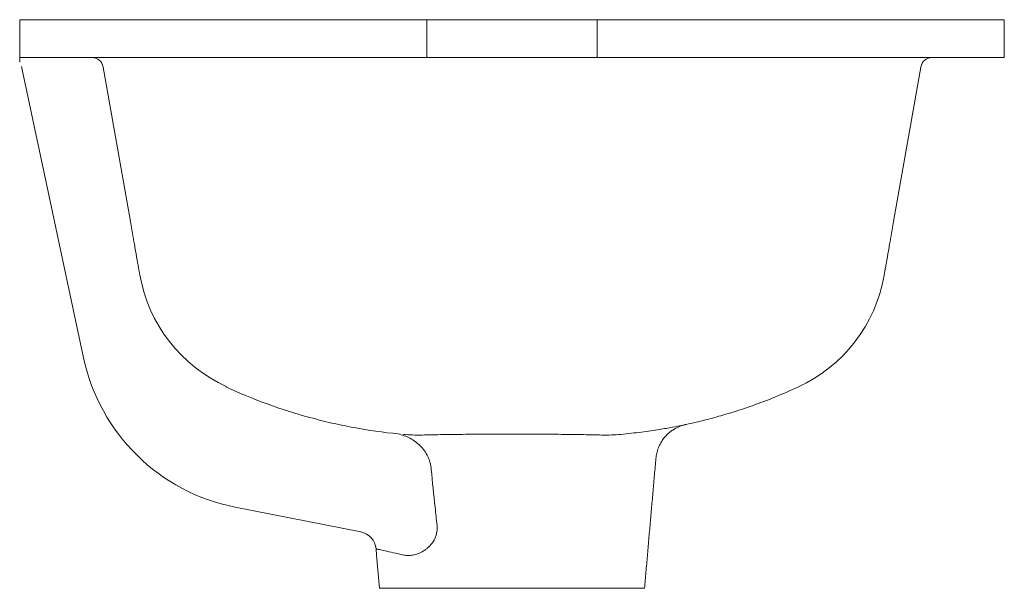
# Model space of a CAD drawing. Header units: millimetres. Extents: x 4001.27 to 4001.53, y 1839.417 to 1839.567.
import ezdxf

# ---------------------------------------------------------------- set-up
doc = ezdxf.new("R2010")
doc.units = ezdxf.units.MM
doc.layers.add('SANINDUSA', color=3, linetype='Continuous')

msp = doc.modelspace()

# ---------------------------------------------------------------- linework, layer by layer
at = {"layer": 'SANINDUSA', "linetype": 'Continuous', "lineweight": 15}
for p, q in [((4001.270122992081, 1839.566898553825), (4001.270122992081, 1839.556898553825)), ((4001.270122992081, 1839.566898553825), (4001.377622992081, 1839.566898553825)), ((4001.377622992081, 1839.556898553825), (4001.377622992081, 1839.566898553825)), ((4001.422622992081, 1839.566898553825), (4001.377622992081, 1839.566898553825)), ((4001.422622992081, 1839.566898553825), (4001.422622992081, 1839.556898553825)), ((4001.422622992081, 1839.566898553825), (4001.530122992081, 1839.566898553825)), ((4001.530122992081, 1839.566898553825), (4001.530122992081, 1839.556898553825)), ((4001.270122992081, 1839.556898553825), (4001.377622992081, 1839.556898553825)), ((4001.422622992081, 1839.556898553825), (4001.377622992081, 1839.556898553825)), ((4001.422622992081, 1839.556898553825), (4001.530122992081, 1839.556898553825)), ((4001.286999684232, 1839.477706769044), (4001.270629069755, 1839.554523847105)), ((4001.299357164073, 1839.513654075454), (4001.292169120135, 1839.554419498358)), ((4001.508076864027, 1839.554419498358), (4001.500888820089, 1839.513654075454)), ((4001.360194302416, 1839.431785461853), (4001.327048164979, 1839.438295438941)), ((4001.365122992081, 1839.416898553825), (4001.435122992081, 1839.416898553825))]:
    msp.add_line(p, q, dxfattribs=at)
for centre, radius, start, end in [((4001.289214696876, 1839.553898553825), 0.003000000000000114, 10.00000000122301, 90), ((4001.511031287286, 1839.553898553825), 0.003000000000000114, 90, 169.999999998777), ((4001.341227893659, 1839.50654293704), 0.03999978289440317, 190.0000386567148, 245.7169937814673), ((4001.459044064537, 1839.506311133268), 0.03993395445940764, 294.7160979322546, 350.0232838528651), ((4001.336876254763, 1839.488336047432), 0.0509966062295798, 192.0304261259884, 258.8884097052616), ((4001.359230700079, 1839.426879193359), 0.005000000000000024, 4.66625591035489, 78.88840970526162)]:
    msp.add_arc(centre, radius, start, end, dxfattribs=at)
for points, knots in [([(4001.270122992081, 1839.555702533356), (4001.270122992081, 1839.555733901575), (4001.270122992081, 1839.555805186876), (4001.270122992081, 1839.556591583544), (4001.270122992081, 1839.556781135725), (4001.270122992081, 1839.556898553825)], [0, 0, 0, 0, 0.2302062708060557, 0.5231512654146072, 1, 1, 1, 1]), ([(4001.301268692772, 1839.502813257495), (4001.301093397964, 1839.503807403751), (4001.300908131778, 1839.504858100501), (4001.300615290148, 1839.506518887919), (4001.300465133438, 1839.507370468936), (4001.300309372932, 1839.508253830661), (4001.300204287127, 1839.508849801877), (4001.300150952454, 1839.509152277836), (4001.300097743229, 1839.509454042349)], [0, 0, 0, 0, 0.5, 0.5, 0.75, 0.875, 0.875, 1, 1, 1, 1]), ([(4001.500148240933, 1839.509454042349), (4001.500095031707, 1839.509152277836), (4001.500041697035, 1839.508849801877), (4001.49993661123, 1839.508253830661), (4001.499780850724, 1839.507370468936), (4001.499630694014, 1839.506518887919), (4001.499337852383, 1839.504858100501), (4001.499152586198, 1839.503807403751), (4001.49897729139, 1839.502813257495)], [0, 0, 0, 0, 0.1250000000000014, 0.1250000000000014, 0.2500000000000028, 0.5000000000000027, 0.5000000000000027, 1, 1, 1, 1]), ([(4001.301835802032, 1839.499597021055), (4001.301834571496, 1839.499603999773), (4001.301818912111, 1839.499692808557), (4001.301764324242, 1839.500002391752), (4001.301725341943, 1839.500223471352), (4001.301578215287, 1839.501057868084), (4001.301440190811, 1839.501840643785), (4001.301268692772, 1839.502813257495)], [0, 0, 0, 0, 0.2499999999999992, 0.2499999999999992, 0.4999999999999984, 0.4999999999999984, 1, 1, 1, 1]), ([(4001.49897729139, 1839.502813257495), (4001.498891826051, 1839.502328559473), (4001.498814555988, 1839.501890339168), (4001.49867788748, 1839.501115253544), (4001.498618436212, 1839.500778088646), (4001.498520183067, 1839.500220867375), (4001.498481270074, 1839.500000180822), (4001.498426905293, 1839.49969186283), (4001.498411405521, 1839.499603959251), (4001.498374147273, 1839.499392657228)], [0, 0, 0, 0, 0.2500000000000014, 0.2500000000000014, 0.5000000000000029, 0.5000000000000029, 0.7500000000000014, 0.7500000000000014, 1, 1, 1, 1]), ([(4001.324536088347, 1839.470027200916), (4001.33173725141, 1839.466713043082), (4001.339151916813, 1839.464021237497), (4001.348684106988, 1839.461425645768), (4001.350605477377, 1839.460944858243), (4001.354467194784, 1839.460063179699), (4001.356405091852, 1839.459662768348), (4001.362239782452, 1839.458582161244), (4001.366160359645, 1839.458022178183), (4001.37010227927, 1839.457623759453)], [0, 0, 0, 0, 0.5000000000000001, 0.5000000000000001, 0.6249999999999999, 0.6249999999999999, 0.7499999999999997, 0.7499999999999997, 1, 1, 1, 1]), ([(4001.445831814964, 1839.460056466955), (4001.445925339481, 1839.460075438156), (4001.446890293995, 1839.460271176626), (4001.448574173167, 1839.46066465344), (4001.451277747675, 1839.461319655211), (4001.454532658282, 1839.462185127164), (4001.458778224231, 1839.463435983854), (4001.463907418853, 1839.465148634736), (4001.469695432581, 1839.467322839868), (4001.473690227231, 1839.469115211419), (4001.475741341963, 1839.470035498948)], [0, 0, 0, 0, 0.009061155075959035, 0.09348995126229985, 0.1641602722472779, 0.2732025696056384, 0.4132509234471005, 0.5843450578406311, 0.7865832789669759, 1, 1, 1, 1]), ([(4001.428814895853, 1839.457497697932), (4001.430716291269, 1839.457694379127), (4001.434573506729, 1839.458093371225), (4001.439127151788, 1839.458787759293), (4001.442710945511, 1839.459420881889), (4001.444969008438, 1839.459871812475), (4001.4460211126, 1839.460093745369), (4001.4458723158, 1839.460062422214), (4001.44583231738, 1839.460054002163)], [0, 0, 0, 0, 0.1824396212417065, 0.3701013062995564, 0.5562077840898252, 0.7474220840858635, 0.9321039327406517, 1, 1, 1, 1]), ([(4001.438133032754, 1839.451131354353), (4001.438184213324, 1839.451595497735), (4001.438291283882, 1839.452566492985), (4001.43873974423, 1839.453962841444), (4001.43936368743, 1839.455272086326), (4001.44012523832, 1839.45641135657), (4001.440972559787, 1839.457375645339), (4001.441862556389, 1839.458165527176), (4001.44274977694, 1839.458788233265), (4001.443588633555, 1839.45925640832), (4001.444334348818, 1839.459589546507), (4001.44494237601, 1839.459807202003), (4001.445315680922, 1839.459921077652), (4001.445477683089, 1839.459963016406), (4001.445492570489, 1839.459966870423)], [0, 0, 0, 0, 0.1140934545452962, 0.2386853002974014, 0.3567647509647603, 0.4683148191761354, 0.5730093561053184, 0.6702143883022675, 0.7589522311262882, 0.8378468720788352, 0.9050910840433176, 0.9585463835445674, 0.9961905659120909, 1, 1, 1, 1]), ([(4001.370032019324, 1839.457622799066), (4001.370584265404, 1839.45750493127), (4001.371124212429, 1839.457349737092), (4001.372180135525, 1839.456964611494), (4001.372696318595, 1839.456734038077), (4001.373684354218, 1839.456204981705), (4001.374158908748, 1839.455905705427), (4001.374840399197, 1839.455401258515), (4001.375063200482, 1839.455223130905), (4001.375492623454, 1839.454852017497), (4001.375699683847, 1839.454658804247), (4001.37629766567, 1839.454055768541), (4001.376665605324, 1839.453622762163), (4001.37733417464, 1839.452688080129), (4001.377635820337, 1839.452182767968), (4001.378014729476, 1839.451393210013), (4001.378129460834, 1839.451123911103), (4001.378334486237, 1839.450572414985), (4001.37842508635, 1839.450288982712), (4001.378654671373, 1839.449427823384), (4001.378751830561, 1839.448841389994), (4001.378788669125, 1839.448241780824)], [0, 0, 0, 0, 0.1250000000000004, 0.1250000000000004, 0.2500000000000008, 0.2500000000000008, 0.3750000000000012, 0.3750000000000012, 0.4375000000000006, 0.4375000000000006, 0.4999999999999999, 0.4999999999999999, 0.6249999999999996, 0.6249999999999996, 0.7499999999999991, 0.7499999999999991, 0.8124999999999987, 0.8124999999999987, 0.8749999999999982, 0.8749999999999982, 1, 1, 1, 1]), ([(4001.376376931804, 1839.457337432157), (4001.378194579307, 1839.457374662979), (4001.380059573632, 1839.457409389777), (4001.383880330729, 1839.457471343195), (4001.385836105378, 1839.457498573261), (4001.388838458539, 1839.457532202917), (4001.389850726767, 1839.457542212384), (4001.391898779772, 1839.457559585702), (4001.392929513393, 1839.457566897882), (4001.396015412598, 1839.45758440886), (4001.398074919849, 1839.457590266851), (4001.402198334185, 1839.457590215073), (4001.404262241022, 1839.457584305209), (4001.406844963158, 1839.457569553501), (4001.407362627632, 1839.457566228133), (4001.408391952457, 1839.457558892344), (4001.408903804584, 1839.457554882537), (4001.41043105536, 1839.457541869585), (4001.411438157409, 1839.457531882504), (4001.414426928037, 1839.457498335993), (4001.416376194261, 1839.457471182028), (4001.420188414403, 1839.4574093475), (4001.422051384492, 1839.457374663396), (4001.423869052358, 1839.457337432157)], [0, 0, 0, 0, 0.1249999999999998, 0.1249999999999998, 0.2499999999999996, 0.2499999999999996, 0.3124999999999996, 0.3124999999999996, 0.3749999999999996, 0.3749999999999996, 0.4999999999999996, 0.4999999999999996, 0.6249999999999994, 0.6249999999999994, 0.6562499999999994, 0.6562499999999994, 0.6874999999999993, 0.6874999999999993, 0.7499999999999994, 0.7499999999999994, 0.8749999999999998, 0.8749999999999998, 1, 1, 1, 1]), ([(4001.378788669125, 1839.448241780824), (4001.379127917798, 1839.444927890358), (4001.379470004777, 1839.441614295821), (4001.379815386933, 1839.438301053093), (4001.379982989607, 1839.436693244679), (4001.380151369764, 1839.435085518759), (4001.380320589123, 1839.433477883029)], [2.797157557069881e-17, 2.797157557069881e-17, 2.797157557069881e-17, 2.797157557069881e-17, 0.01000000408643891, 0.01000000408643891, 0.01000000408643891, 0.01485267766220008, 0.01485267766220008, 0.01485267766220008, 0.01485267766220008]), ([(4001.380320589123, 1839.433477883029), (4001.38035754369, 1839.433126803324), (4001.380369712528, 1839.432778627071), (4001.380340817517, 1839.432088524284), (4001.380299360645, 1839.431744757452), (4001.380160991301, 1839.431072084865), (4001.380065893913, 1839.430750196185), (4001.379829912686, 1839.430132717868), (4001.379687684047, 1839.429834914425), (4001.379210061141, 1839.428995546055), (4001.378829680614, 1839.428510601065), (4001.37820105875, 1839.427864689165), (4001.377983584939, 1839.427665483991), (4001.377541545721, 1839.42729866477), (4001.377316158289, 1839.42713025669), (4001.376630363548, 1839.42666480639), (4001.376159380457, 1839.426406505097), (4001.375207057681, 1839.425987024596), (4001.374736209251, 1839.425830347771), (4001.373808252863, 1839.425613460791), (4001.373351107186, 1839.425553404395), (4001.372451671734, 1839.425533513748), (4001.372008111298, 1839.42557461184), (4001.371582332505, 1839.425669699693)], [0, 0, 0, 0, 0.06249999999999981, 0.06249999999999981, 0.1249999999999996, 0.1249999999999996, 0.1874999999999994, 0.1874999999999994, 0.2499999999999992, 0.2499999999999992, 0.3749999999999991, 0.3749999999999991, 0.4374999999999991, 0.4374999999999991, 0.499999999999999, 0.499999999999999, 0.6249999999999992, 0.6249999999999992, 0.7499999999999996, 0.7499999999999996, 0.8749999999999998, 0.8749999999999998, 1, 1, 1, 1]), ([(4001.371582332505, 1839.425669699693), (4001.370621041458, 1839.425884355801), (4001.368678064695, 1839.426318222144), (4001.366529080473, 1839.426797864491), (4001.365038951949, 1839.42713039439), (4001.364249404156, 1839.427306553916), (4001.364307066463, 1839.427293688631), (4001.36432830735, 1839.427288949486)], [0, 0, 0, 0, 0.2155502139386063, 0.4356735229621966, 0.6512426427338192, 0.8715293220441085, 1, 1, 1, 1])]:
    msp.add_open_spline(points, degree=3, knots=knots, dxfattribs=at)
for points, degree in [([(4001.300097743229, 1839.509454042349), (4001.299852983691, 1839.510842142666), (4001.29960579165, 1839.512244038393), (4001.299357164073, 1839.513654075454)], 3), ([(4001.500888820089, 1839.513654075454), (4001.500640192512, 1839.512244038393), (4001.50039300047, 1839.510842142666), (4001.500148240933, 1839.509454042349)], 3), ([(4001.371431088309, 1839.457497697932), (4001.372983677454, 1839.457356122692), (4001.37463120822, 1839.457298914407), (4001.376376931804, 1839.457337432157)], 3), ([(4001.423869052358, 1839.457337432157), (4001.425614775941, 1839.457298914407), (4001.427262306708, 1839.457356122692), (4001.428814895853, 1839.457497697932)], 3), ([(4001.435122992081, 1839.416898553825), (4001.438118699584, 1839.451139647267)], 1), ([(4001.364214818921, 1839.427279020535), (4001.365122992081, 1839.416898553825)], 1)]:
    msp.add_open_spline(points, degree=degree, dxfattribs=at)

doc.saveas('drawing.dxf')
